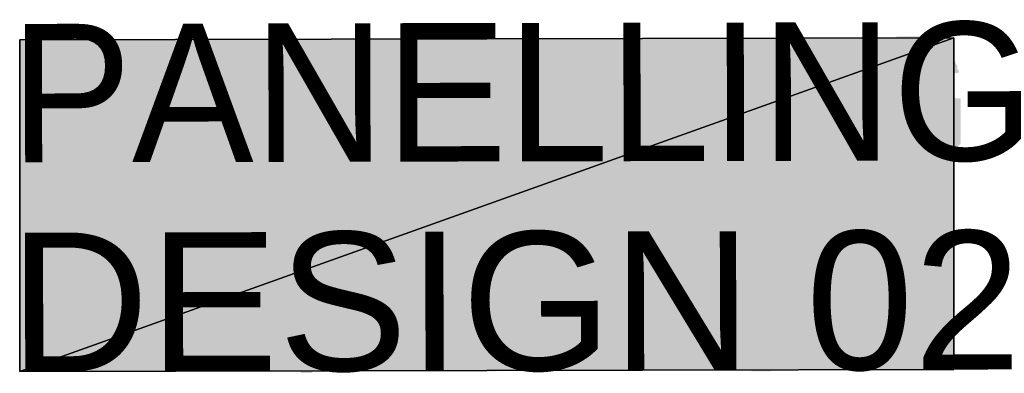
# Model space of a CAD drawing. Header units: millimetres. Extents: x 13115352 to 26511604, y 2875787 to 5794155.
# Tile 4 of 115: x 13120104 to 13120923, y 2881042 to 2881336. Entities that reach past the tile are written whole.
import ezdxf

# ---------------------------------------------------------------- set-up
doc = ezdxf.new("R2010")
doc.units = ezdxf.units.MM
doc.layers.get('0').update_dxf_attribs({"lineweight": 0})
doc.styles.add('Arial$001H0', font='arial.ttf')

msp = doc.modelspace()

# ---------------------------------------------------------------- hatches: boundary and pattern name
at = {"true_color": 0x545454}
h = msp.add_hatch(color=251, dxfattribs=at)
h.paths.add_polyline_path([(13120104.32, 2881319.53), (13120880.71, 2881320.97), (13120104.32, 2881043.99)])
h.paths.add_polyline_path([(13120880.71, 2881320.97), (13120104.32, 2881043.99), (13120880.71, 2881045.43)])
h = msp.add_hatch(color=251, dxfattribs=at)
h.paths.add_polyline_path([(13120105.75, 2881217.64), (13120105.75, 2881319.53), (13120144.5, 2881319.53), (13120145.94, 2881319.53), (13120147.37, 2881319.53), (13120150.24, 2881319.53), (13120151.68, 2881319.53), (13120153.11, 2881319.53), (13120154.55, 2881319.53), (13120155.98, 2881319.53), (13120157.42, 2881319.53), (13120158.85, 2881319.53), (13120160.29, 2881319.53), (13120161.72, 2881318.1), (13120163.16, 2881318.1), (13120164.59, 2881318.1), (13120166.03, 2881318.1), (13120167.46, 2881316.66), (13120168.9, 2881316.66), (13120170.33, 2881315.23), (13120171.77, 2881315.23), (13120173.2, 2881313.79), (13120174.64, 2881312.36), (13120176.07, 2881310.92), (13120177.51, 2881309.49), (13120178.94, 2881308.05), (13120178.94, 2881306.62), (13120180.38, 2881306.62), (13120180.38, 2881305.18), (13120180.38, 2881303.75), (13120181.81, 2881303.75), (13120181.81, 2881302.31), (13120181.81, 2881300.87), (13120183.25, 2881299.44), (13120183.25, 2881298), (13120183.25, 2881296.57), (13120183.25, 2881295.13), (13120183.25, 2881293.7), (13120183.25, 2881292.26), (13120183.25, 2881290.83), (13120183.25, 2881289.39), (13120183.25, 2881287.96), (13120183.25, 2881286.52), (13120183.25, 2881285.09), (13120183.25, 2881283.65), (13120183.25, 2881282.22), (13120183.25, 2881280.78), (13120181.81, 2881279.35), (13120181.81, 2881277.91), (13120181.81, 2881276.48), (13120180.38, 2881275.04), (13120180.38, 2881273.61), (13120178.94, 2881273.61), (13120178.94, 2881272.17), (13120177.51, 2881270.74), (13120177.51, 2881269.3), (13120176.07, 2881269.3), (13120176.07, 2881267.87), (13120174.64, 2881267.87), (13120174.64, 2881266.43), (13120173.2, 2881266.43), (13120171.77, 2881265), (13120170.33, 2881263.56), (13120168.9, 2881263.56), (13120167.46, 2881262.13), (13120166.03, 2881262.13), (13120164.59, 2881262.13), (13120163.16, 2881260.69), (13120161.72, 2881260.69), (13120160.29, 2881260.69), (13120158.85, 2881260.69), (13120157.42, 2881260.69), (13120155.98, 2881259.26), (13120154.55, 2881259.26), (13120153.11, 2881259.26), (13120151.68, 2881259.26), (13120150.24, 2881259.26), (13120147.37, 2881259.26), (13120145.94, 2881259.26), (13120120.1, 2881259.26), (13120120.1, 2881217.64)])
h.paths.add_polyline_path([(13120120.1, 2881270.74), (13120145.94, 2881270.74), (13120147.37, 2881270.74), (13120148.81, 2881270.74), (13120151.68, 2881272.17), (13120153.11, 2881272.17), (13120154.55, 2881272.17), (13120155.98, 2881272.17), (13120157.42, 2881272.17), (13120158.85, 2881272.17), (13120158.85, 2881273.61), (13120160.29, 2881273.61), (13120161.72, 2881273.61), (13120163.16, 2881275.04), (13120164.59, 2881276.48), (13120166.03, 2881276.48), (13120166.03, 2881277.91), (13120167.46, 2881279.35), (13120167.46, 2881280.78), (13120168.9, 2881280.78), (13120168.9, 2881282.22), (13120168.9, 2881283.65), (13120168.9, 2881285.09), (13120170.33, 2881286.52), (13120170.33, 2881287.96), (13120170.33, 2881289.39), (13120170.33, 2881290.83), (13120170.33, 2881292.26), (13120168.9, 2881293.7), (13120168.9, 2881295.13), (13120168.9, 2881296.57), (13120168.9, 2881298), (13120167.46, 2881299.44), (13120167.46, 2881300.87), (13120166.03, 2881302.31), (13120164.59, 2881303.75), (13120163.16, 2881305.18), (13120161.72, 2881305.18), (13120160.29, 2881306.62), (13120158.85, 2881306.62), (13120157.42, 2881306.62), (13120155.98, 2881306.62), (13120155.98, 2881308.05), (13120154.55, 2881308.05), (13120153.11, 2881308.05), (13120151.68, 2881308.05), (13120148.81, 2881308.05), (13120147.37, 2881308.05), (13120145.94, 2881308.05), (13120120.1, 2881308.05)])
h = msp.add_hatch(color=251, dxfattribs=at)
h.paths.add_polyline_path([(13120190.42, 2881217.64), (13120229.17, 2881319.53), (13120243.52, 2881319.53), (13120285.14, 2881217.64), (13120269.35, 2881217.64), (13120257.87, 2881249.21), (13120214.82, 2881249.21), (13120204.77, 2881217.64)])
h.paths.add_polyline_path([(13120219.13, 2881259.26), (13120253.57, 2881259.26), (13120243.52, 2881287.96), (13120242.09, 2881289.39), (13120242.09, 2881290.83), (13120242.09, 2881292.26), (13120240.65, 2881293.7), (13120240.65, 2881295.13), (13120240.65, 2881296.57), (13120239.22, 2881298), (13120239.22, 2881299.44), (13120239.22, 2881300.87), (13120237.78, 2881302.31), (13120237.78, 2881303.75), (13120237.78, 2881305.18), (13120236.35, 2881306.62), (13120236.35, 2881308.05), (13120236.35, 2881309.49), (13120236.35, 2881308.05), (13120234.91, 2881306.62), (13120234.91, 2881305.18), (13120234.91, 2881303.75), (13120234.91, 2881302.31), (13120233.48, 2881300.87), (13120233.48, 2881299.44), (13120233.48, 2881298), (13120233.48, 2881296.57), (13120232.04, 2881295.13), (13120232.04, 2881293.7), (13120232.04, 2881292.26), (13120230.61, 2881290.83), (13120230.61, 2881289.39)])
for points in [[(13120296.62, 2881217.64), (13120296.62, 2881319.53), (13120309.54, 2881319.53), (13120364.07, 2881239.17), (13120364.07, 2881319.53), (13120376.99, 2881319.53), (13120376.99, 2881217.64), (13120362.64, 2881217.64), (13120309.54, 2881298), (13120309.54, 2881217.64)], [(13120399.95, 2881217.64), (13120399.95, 2881319.53), (13120473.14, 2881320.97), (13120473.14, 2881308.05), (13120412.86, 2881308.05), (13120412.86, 2881276.48), (13120468.83, 2881276.48), (13120468.83, 2881265), (13120412.86, 2881265), (13120412.86, 2881230.55), (13120476.01, 2881230.55), (13120476.01, 2881217.64)], [(13120493.23, 2881217.64), (13120493.23, 2881320.97), (13120507.58, 2881320.97), (13120507.58, 2881230.55), (13120557.81, 2881230.55), (13120557.81, 2881217.64)], [(13120573.6, 2881217.64), (13120573.6, 2881320.97), (13120586.51, 2881320.97), (13120586.51, 2881230.55), (13120636.74, 2881230.55), (13120636.74, 2881217.64)], [(13120655.4, 2881217.64), (13120655.4, 2881320.97), (13120668.31, 2881320.97), (13120668.31, 2881217.64)], [(13120692.71, 2881217.64), (13120692.71, 2881320.97), (13120705.62, 2881320.97), (13120760.16, 2881240.6), (13120760.16, 2881320.97), (13120773.07, 2881320.97), (13120773.07, 2881219.07), (13120758.72, 2881217.64), (13120705.62, 2881298), (13120705.62, 2881217.64)], [(13120843.39, 2881259.26), (13120843.39, 2881270.74), (13120886.45, 2881270.74), (13120886.45, 2881233.43), (13120885.01, 2881231.99), (13120883.58, 2881230.55), (13120882.14, 2881230.55), (13120882.14, 2881229.12), (13120880.71, 2881227.68), (13120879.27, 2881227.68), (13120877.84, 2881226.25), (13120876.4, 2881226.25), (13120874.97, 2881224.81), (13120873.53, 2881223.38), (13120872.1, 2881223.38), (13120870.66, 2881223.38), (13120869.23, 2881221.94), (13120867.79, 2881221.94), (13120866.36, 2881220.51), (13120864.92, 2881220.51), (13120863.49, 2881220.51), (13120862.05, 2881219.07), (13120860.62, 2881219.07), (13120859.18, 2881219.07), (13120857.75, 2881217.64), (13120856.31, 2881217.64), (13120854.87, 2881217.64), (13120853.44, 2881217.64), (13120852, 2881217.64), (13120850.57, 2881217.64), (13120849.13, 2881217.64), (13120847.7, 2881216.2), (13120846.26, 2881216.2), (13120844.83, 2881216.2), (13120841.96, 2881216.2), (13120840.52, 2881216.2), (13120839.09, 2881216.2), (13120837.65, 2881217.64), (13120836.22, 2881217.64), (13120834.78, 2881217.64), (13120833.35, 2881217.64), (13120831.91, 2881217.64), (13120830.48, 2881217.64), (13120829.04, 2881219.07), (13120827.61, 2881219.07), (13120826.17, 2881219.07), (13120824.74, 2881220.51), (13120823.3, 2881220.51), (13120821.87, 2881220.51), (13120820.43, 2881221.94), (13120819, 2881221.94), (13120817.56, 2881221.94), (13120817.56, 2881223.38), (13120816.13, 2881223.38), (13120814.69, 2881224.81), (13120813.26, 2881224.81), (13120811.82, 2881226.25), (13120810.39, 2881226.25), (13120810.39, 2881227.68), (13120808.95, 2881229.12), (13120807.52, 2881229.12), (13120806.08, 2881230.55), (13120806.08, 2881231.99), (13120804.65, 2881231.99), (13120803.21, 2881233.43), (13120803.21, 2881234.86), (13120801.78, 2881236.3), (13120800.34, 2881237.73), (13120800.34, 2881239.17), (13120798.91, 2881240.6), (13120798.91, 2881242.04), (13120797.47, 2881243.47), (13120797.47, 2881244.91), (13120796.04, 2881244.91), (13120796.04, 2881246.34), (13120796.04, 2881247.78), (13120794.6, 2881249.21), (13120794.6, 2881250.65), (13120794.6, 2881252.08), (13120794.6, 2881253.52), (13120793.17, 2881254.95), (13120793.17, 2881256.39), (13120793.17, 2881257.82), (13120793.17, 2881259.26), (13120793.17, 2881260.69), (13120791.73, 2881262.13), (13120791.73, 2881263.56), (13120791.73, 2881265), (13120791.73, 2881266.43), (13120791.73, 2881267.87), (13120791.73, 2881269.3), (13120791.73, 2881270.74), (13120791.73, 2881272.17), (13120791.73, 2881273.61), (13120791.73, 2881275.04), (13120791.73, 2881276.48), (13120793.17, 2881277.91), (13120793.17, 2881279.35), (13120793.17, 2881280.78), (13120793.17, 2881282.22), (13120793.17, 2881283.65), (13120793.17, 2881285.09), (13120794.6, 2881286.52), (13120794.6, 2881287.96), (13120796.04, 2881289.39), (13120796.04, 2881290.83), (13120796.04, 2881292.26), (13120797.47, 2881293.7), (13120797.47, 2881295.13), (13120797.47, 2881296.57), (13120798.91, 2881296.57), (13120798.91, 2881298), (13120800.34, 2881299.44), (13120800.34, 2881300.87), (13120801.78, 2881302.31), (13120801.78, 2881303.75), (13120803.21, 2881303.75), (13120803.21, 2881305.18), (13120804.65, 2881306.62), (13120804.65, 2881308.05), (13120806.08, 2881308.05), (13120807.52, 2881309.49), (13120808.95, 2881310.92), (13120810.39, 2881312.36), (13120811.82, 2881313.79), (13120813.26, 2881313.79), (13120813.26, 2881315.23), (13120814.69, 2881315.23), (13120816.13, 2881316.66), (13120817.56, 2881316.66), (13120819, 2881318.1), (13120820.43, 2881318.1), (13120821.87, 2881319.53), (13120823.3, 2881319.53), (13120824.74, 2881319.53), (13120826.17, 2881319.53), (13120827.61, 2881320.97), (13120829.04, 2881320.97), (13120830.48, 2881320.97), (13120831.91, 2881320.97), (13120833.35, 2881322.4), (13120834.78, 2881322.4), (13120836.22, 2881322.4), (13120837.65, 2881322.4), (13120839.09, 2881322.4), (13120840.52, 2881322.4), (13120841.96, 2881322.4), (13120843.39, 2881322.4), (13120844.83, 2881322.4), (13120846.26, 2881322.4), (13120847.7, 2881322.4), (13120849.13, 2881322.4), (13120850.57, 2881322.4), (13120852, 2881322.4), (13120853.44, 2881320.97), (13120854.87, 2881320.97), (13120856.31, 2881320.97), (13120857.75, 2881320.97), (13120859.18, 2881320.97), (13120860.62, 2881319.53), (13120862.05, 2881319.53), (13120863.49, 2881319.53), (13120864.92, 2881318.1), (13120866.36, 2881318.1), (13120867.79, 2881316.66), (13120869.23, 2881316.66), (13120869.23, 2881315.23), (13120870.66, 2881315.23), (13120872.1, 2881313.79), (13120873.53, 2881313.79), (13120873.53, 2881312.36), (13120874.97, 2881310.92), (13120876.4, 2881310.92), (13120876.4, 2881309.49), (13120877.84, 2881309.49), (13120877.84, 2881308.05), (13120879.27, 2881306.62), (13120879.27, 2881305.18), (13120880.71, 2881305.18), (13120880.71, 2881303.75), (13120880.71, 2881302.31), (13120882.14, 2881300.87), (13120882.14, 2881299.44), (13120883.58, 2881298), (13120883.58, 2881296.57), (13120883.58, 2881295.13), (13120885.01, 2881293.7), (13120885.01, 2881292.26), (13120872.1, 2881289.39), (13120872.1, 2881290.83), (13120872.1, 2881292.26), (13120870.66, 2881293.7), (13120870.66, 2881295.13), (13120870.66, 2881296.57), (13120869.23, 2881296.57), (13120869.23, 2881298), (13120867.79, 2881299.44), (13120867.79, 2881300.87), (13120866.36, 2881300.87), (13120866.36, 2881302.31), (13120864.92, 2881303.75), (13120863.49, 2881305.18), (13120862.05, 2881305.18), (13120860.62, 2881306.62), (13120859.18, 2881306.62), (13120857.75, 2881308.05), (13120856.31, 2881309.49), (13120854.87, 2881309.49), (13120853.44, 2881309.49), (13120852, 2881309.49), (13120850.57, 2881310.92), (13120849.13, 2881310.92), (13120847.7, 2881310.92), (13120846.26, 2881310.92), (13120844.83, 2881310.92), (13120843.39, 2881310.92), (13120841.96, 2881310.92), (13120840.52, 2881310.92), (13120839.09, 2881310.92), (13120837.65, 2881310.92), (13120836.22, 2881310.92), (13120834.78, 2881309.49), (13120833.35, 2881309.49), (13120831.91, 2881309.49), (13120830.48, 2881309.49), (13120829.04, 2881309.49), (13120827.61, 2881308.05), (13120826.17, 2881308.05), (13120824.74, 2881306.62), (13120823.3, 2881306.62), (13120821.87, 2881305.18), (13120820.43, 2881305.18), (13120819, 2881303.75), (13120819, 2881302.31), (13120817.56, 2881302.31), (13120816.13, 2881300.87), (13120814.69, 2881299.44), (13120814.69, 2881298), (13120813.26, 2881296.57), (13120811.82, 2881295.13), (13120811.82, 2881293.7), (13120810.39, 2881292.26), (13120810.39, 2881290.83), (13120808.95, 2881289.39), (13120808.95, 2881287.96), (13120808.95, 2881286.52), (13120807.52, 2881285.09), (13120807.52, 2881283.65), (13120807.52, 2881282.22), (13120807.52, 2881280.78), (13120806.08, 2881279.35), (13120806.08, 2881277.91), (13120806.08, 2881276.48), (13120806.08, 2881275.04), (13120806.08, 2881273.61), (13120806.08, 2881272.17), (13120806.08, 2881270.74), (13120806.08, 2881269.3), (13120806.08, 2881267.87), (13120806.08, 2881266.43), (13120806.08, 2881265), (13120806.08, 2881263.56), (13120806.08, 2881262.13), (13120806.08, 2881260.69), (13120806.08, 2881259.26), (13120807.52, 2881257.82), (13120807.52, 2881256.39), (13120807.52, 2881254.95), (13120807.52, 2881253.52), (13120808.95, 2881252.08), (13120808.95, 2881250.65), (13120810.39, 2881249.21), (13120810.39, 2881247.78), (13120810.39, 2881246.34), (13120811.82, 2881246.34), (13120811.82, 2881244.91), (13120813.26, 2881243.47), (13120813.26, 2881242.04), (13120814.69, 2881240.6), (13120816.13, 2881240.6), (13120816.13, 2881239.17), (13120817.56, 2881237.73), (13120819, 2881237.73), (13120819, 2881236.3), (13120820.43, 2881234.86), (13120821.87, 2881234.86), (13120823.3, 2881233.43), (13120824.74, 2881233.43), (13120826.17, 2881233.43), (13120827.61, 2881231.99), (13120829.04, 2881230.55), (13120830.48, 2881230.55), (13120831.91, 2881230.55), (13120833.35, 2881230.55), (13120834.78, 2881229.12), (13120836.22, 2881229.12), (13120837.65, 2881229.12), (13120839.09, 2881229.12), (13120840.52, 2881229.12), (13120841.96, 2881229.12), (13120843.39, 2881229.12), (13120844.83, 2881229.12), (13120846.26, 2881229.12), (13120847.7, 2881229.12), (13120849.13, 2881229.12), (13120850.57, 2881229.12), (13120852, 2881229.12), (13120853.44, 2881230.55), (13120854.87, 2881230.55), (13120856.31, 2881230.55), (13120857.75, 2881230.55), (13120859.18, 2881231.99), (13120860.62, 2881231.99), (13120862.05, 2881233.43), (13120863.49, 2881233.43), (13120864.92, 2881234.86), (13120866.36, 2881234.86), (13120867.79, 2881236.3), (13120869.23, 2881236.3), (13120870.66, 2881237.73), (13120872.1, 2881239.17), (13120873.53, 2881239.17), (13120873.53, 2881259.26)], [(13120209.08, 2881043.99), (13120209.08, 2881147.32), (13120283.71, 2881147.32), (13120283.71, 2881135.84), (13120223.43, 2881134.4), (13120223.43, 2881104.27), (13120279.4, 2881104.27), (13120279.4, 2881091.35), (13120223.43, 2881091.35), (13120223.43, 2881056.91), (13120285.14, 2881056.91), (13120285.14, 2881045.43)], [(13120299.49, 2881078.43), (13120312.41, 2881078.43), (13120312.41, 2881077), (13120312.41, 2881075.56), (13120313.84, 2881074.13), (13120313.84, 2881072.69), (13120313.84, 2881071.26), (13120315.28, 2881069.82), (13120315.28, 2881068.39), (13120316.71, 2881066.95), (13120318.15, 2881065.52), (13120318.15, 2881064.08), (13120319.58, 2881062.65), (13120321.02, 2881061.21), (13120322.45, 2881061.21), (13120323.89, 2881059.78), (13120325.32, 2881059.78), (13120326.76, 2881058.34), (13120328.19, 2881058.34), (13120329.63, 2881056.91), (13120331.06, 2881056.91), (13120332.5, 2881056.91), (13120333.93, 2881056.91), (13120335.37, 2881055.47), (13120336.8, 2881055.47), (13120338.24, 2881055.47), (13120339.67, 2881055.47), (13120341.11, 2881055.47), (13120342.54, 2881055.47), (13120343.98, 2881055.47), (13120345.41, 2881055.47), (13120346.85, 2881055.47), (13120348.28, 2881055.47), (13120349.72, 2881055.47), (13120351.15, 2881055.47), (13120352.59, 2881056.91), (13120354.03, 2881056.91), (13120355.46, 2881056.91), (13120356.9, 2881056.91), (13120358.33, 2881058.34), (13120359.77, 2881058.34), (13120359.77, 2881059.78), (13120361.2, 2881059.78), (13120362.64, 2881061.21), (13120364.07, 2881062.65), (13120365.51, 2881064.08), (13120365.51, 2881065.52), (13120366.94, 2881066.95), (13120366.94, 2881068.39), (13120368.38, 2881069.82), (13120368.38, 2881071.26), (13120368.38, 2881072.69), (13120368.38, 2881074.13), (13120368.38, 2881075.56), (13120366.94, 2881077), (13120366.94, 2881078.43), (13120366.94, 2881079.87), (13120365.51, 2881081.3), (13120364.07, 2881082.74), (13120362.64, 2881084.17), (13120361.2, 2881084.17), (13120359.77, 2881085.61), (13120358.33, 2881085.61), (13120356.9, 2881087.04), (13120355.46, 2881087.04), (13120354.03, 2881087.04), (13120354.03, 2881088.48), (13120352.59, 2881088.48), (13120351.15, 2881088.48), (13120349.72, 2881088.48), (13120348.28, 2881089.92), (13120346.85, 2881089.92), (13120345.41, 2881089.92), (13120343.98, 2881089.92), (13120342.54, 2881091.35), (13120341.11, 2881091.35), (13120338.24, 2881091.35), (13120338.24, 2881092.79), (13120335.37, 2881092.79), (13120333.93, 2881092.79), (13120332.5, 2881094.22), (13120331.06, 2881094.22), (13120329.63, 2881094.22), (13120328.19, 2881094.22), (13120326.76, 2881095.66), (13120325.32, 2881095.66), (13120323.89, 2881095.66), (13120322.45, 2881097.09), (13120321.02, 2881097.09), (13120319.58, 2881098.53), (13120318.15, 2881098.53), (13120316.71, 2881099.96), (13120315.28, 2881099.96), (13120313.84, 2881101.4), (13120312.41, 2881101.4), (13120312.41, 2881102.83), (13120310.97, 2881104.27), (13120309.54, 2881104.27), (13120309.54, 2881105.7), (13120308.1, 2881107.14), (13120306.67, 2881108.57), (13120305.23, 2881110.01), (13120305.23, 2881111.44), (13120305.23, 2881112.88), (13120303.8, 2881114.31), (13120303.8, 2881115.75), (13120303.8, 2881117.18), (13120303.8, 2881118.62), (13120303.8, 2881120.05), (13120303.8, 2881121.49), (13120303.8, 2881122.92), (13120303.8, 2881124.36), (13120303.8, 2881125.79), (13120305.23, 2881127.23), (13120305.23, 2881128.66), (13120305.23, 2881130.1), (13120306.67, 2881131.53), (13120306.67, 2881132.97), (13120306.67, 2881134.4), (13120308.1, 2881135.84), (13120309.54, 2881137.27), (13120310.97, 2881138.71), (13120310.97, 2881140.14), (13120312.41, 2881140.14), (13120313.84, 2881141.58), (13120315.28, 2881141.58), (13120315.28, 2881143.01), (13120316.71, 2881143.01), (13120318.15, 2881144.45), (13120319.58, 2881144.45), (13120321.02, 2881145.88), (13120322.45, 2881145.88), (13120323.89, 2881145.88), (13120325.32, 2881147.32), (13120326.76, 2881147.32), (13120328.19, 2881147.32), (13120329.63, 2881148.75), (13120331.06, 2881148.75), (13120332.5, 2881148.75), (13120333.93, 2881148.75), (13120335.37, 2881148.75), (13120336.8, 2881148.75), (13120338.24, 2881148.75), (13120339.67, 2881148.75), (13120341.11, 2881148.75), (13120342.54, 2881148.75), (13120343.98, 2881148.75), (13120345.41, 2881148.75), (13120346.85, 2881148.75), (13120348.28, 2881148.75), (13120349.72, 2881148.75), (13120351.15, 2881147.32), (13120352.59, 2881147.32), (13120354.03, 2881147.32), (13120355.46, 2881147.32), (13120356.9, 2881145.88), (13120358.33, 2881145.88), (13120359.77, 2881145.88), (13120361.2, 2881144.45), (13120362.64, 2881144.45), (13120364.07, 2881143.01), (13120365.51, 2881143.01), (13120365.51, 2881141.58), (13120366.94, 2881141.58), (13120368.38, 2881140.14), (13120369.81, 2881138.71), (13120371.25, 2881137.27), (13120371.25, 2881135.84), (13120372.68, 2881134.4), (13120374.12, 2881132.97), (13120374.12, 2881131.53), (13120375.55, 2881131.53), (13120375.55, 2881130.1), (13120375.55, 2881128.66), (13120376.99, 2881127.23), (13120376.99, 2881125.79), (13120376.99, 2881124.36), (13120376.99, 2881122.92), (13120378.42, 2881121.49), (13120378.42, 2881120.05), (13120378.42, 2881118.62), (13120365.51, 2881117.18), (13120365.51, 2881118.62), (13120364.07, 2881120.05), (13120364.07, 2881121.49), (13120364.07, 2881122.92), (13120362.64, 2881124.36), (13120362.64, 2881125.79), (13120362.64, 2881127.23), (13120361.2, 2881128.66), (13120361.2, 2881130.1), (13120359.77, 2881130.1), (13120358.33, 2881131.53), (13120356.9, 2881132.97), (13120355.46, 2881132.97), (13120355.46, 2881134.4), (13120354.03, 2881134.4), (13120352.59, 2881135.84), (13120351.15, 2881135.84), (13120349.72, 2881135.84), (13120348.28, 2881135.84), (13120346.85, 2881135.84), (13120345.41, 2881137.27), (13120343.98, 2881137.27), (13120342.54, 2881137.27), (13120341.11, 2881137.27), (13120339.67, 2881137.27), (13120338.24, 2881137.27), (13120336.8, 2881137.27), (13120335.37, 2881137.27), (13120333.93, 2881137.27), (13120332.5, 2881135.84), (13120331.06, 2881135.84), (13120329.63, 2881135.84), (13120328.19, 2881135.84), (13120326.76, 2881134.4), (13120325.32, 2881134.4), (13120323.89, 2881134.4), (13120323.89, 2881132.97), (13120322.45, 2881132.97), (13120321.02, 2881131.53), (13120319.58, 2881130.1), (13120318.15, 2881128.66), (13120318.15, 2881127.23), (13120316.71, 2881125.79), (13120316.71, 2881124.36), (13120316.71, 2881122.92), (13120316.71, 2881121.49), (13120316.71, 2881120.05), (13120316.71, 2881118.62), (13120316.71, 2881117.18), (13120318.15, 2881115.75), (13120319.58, 2881114.31), (13120319.58, 2881112.88), (13120321.02, 2881112.88), (13120321.02, 2881111.44), (13120322.45, 2881111.44), (13120323.89, 2881111.44), (13120323.89, 2881110.01), (13120325.32, 2881110.01), (13120326.76, 2881110.01), (13120328.19, 2881108.57), (13120329.63, 2881108.57), (13120331.06, 2881108.57), (13120332.5, 2881107.14), (13120333.93, 2881107.14), (13120336.8, 2881107.14), (13120338.24, 2881105.7), (13120339.67, 2881105.7), (13120341.11, 2881105.7), (13120342.54, 2881104.27), (13120345.41, 2881104.27), (13120346.85, 2881104.27), (13120348.28, 2881104.27), (13120349.72, 2881102.83), (13120351.15, 2881102.83), (13120352.59, 2881102.83), (13120354.03, 2881101.4), (13120355.46, 2881101.4), (13120356.9, 2881101.4), (13120358.33, 2881101.4), (13120359.77, 2881099.96), (13120361.2, 2881099.96), (13120362.64, 2881099.96), (13120362.64, 2881098.53), (13120364.07, 2881098.53), (13120365.51, 2881098.53), (13120366.94, 2881097.09), (13120368.38, 2881097.09), (13120368.38, 2881095.66), (13120369.81, 2881095.66), (13120371.25, 2881094.22), (13120372.68, 2881092.79), (13120374.12, 2881091.35), (13120375.55, 2881089.92), (13120376.99, 2881088.48), (13120376.99, 2881087.04), (13120378.42, 2881085.61), (13120378.42, 2881084.17), (13120379.86, 2881084.17), (13120379.86, 2881082.74), (13120379.86, 2881081.3), (13120379.86, 2881079.87), (13120381.29, 2881078.43), (13120381.29, 2881077), (13120381.29, 2881075.56), (13120381.29, 2881074.13), (13120381.29, 2881072.69), (13120381.29, 2881071.26), (13120381.29, 2881069.82), (13120379.86, 2881068.39), (13120379.86, 2881066.95), (13120379.86, 2881065.52), (13120379.86, 2881064.08), (13120378.42, 2881062.65), (13120378.42, 2881061.21), (13120376.99, 2881059.78), (13120376.99, 2881058.34), (13120375.55, 2881056.91), (13120374.12, 2881056.91), (13120374.12, 2881055.47), (13120372.68, 2881054.04), (13120372.68, 2881052.6), (13120371.25, 2881052.6), (13120369.81, 2881051.17), (13120368.38, 2881051.17), (13120366.94, 2881049.73), (13120366.94, 2881048.3), (13120365.51, 2881048.3), (13120364.07, 2881048.3), (13120362.64, 2881046.86), (13120361.2, 2881046.86), (13120359.77, 2881045.43), (13120358.33, 2881045.43), (13120356.9, 2881045.43), (13120355.46, 2881043.99), (13120354.03, 2881043.99), (13120352.59, 2881043.99), (13120351.15, 2881043.99), (13120349.72, 2881043.99), (13120348.28, 2881043.99), (13120346.85, 2881042.56), (13120345.41, 2881042.56), (13120343.98, 2881042.56), (13120341.11, 2881042.56), (13120339.67, 2881042.56), (13120338.24, 2881042.56), (13120336.8, 2881043.99), (13120335.37, 2881043.99), (13120333.93, 2881043.99), (13120332.5, 2881043.99), (13120331.06, 2881043.99), (13120329.63, 2881043.99), (13120328.19, 2881043.99), (13120326.76, 2881045.43), (13120325.32, 2881045.43), (13120323.89, 2881045.43), (13120322.45, 2881046.86), (13120321.02, 2881046.86), (13120319.58, 2881046.86), (13120318.15, 2881048.3), (13120316.71, 2881048.3), (13120316.71, 2881049.73), (13120315.28, 2881049.73), (13120313.84, 2881051.17), (13120312.41, 2881051.17), (13120310.97, 2881052.6), (13120309.54, 2881054.04), (13120308.1, 2881055.47), (13120308.1, 2881056.91), (13120306.67, 2881056.91), (13120306.67, 2881058.34), (13120305.23, 2881059.78), (13120305.23, 2881061.21), (13120303.8, 2881061.21), (13120303.8, 2881062.65), (13120302.36, 2881064.08), (13120302.36, 2881065.52), (13120302.36, 2881066.95), (13120300.93, 2881068.39), (13120300.93, 2881069.82), (13120300.93, 2881071.26), (13120300.93, 2881072.69), (13120299.49, 2881074.13), (13120299.49, 2881075.56), (13120299.49, 2881077)], [(13120401.38, 2881045.43), (13120401.38, 2881147.32), (13120415.73, 2881147.32), (13120415.73, 2881045.43)], [(13120487.49, 2881085.61), (13120487.49, 2881097.09), (13120530.54, 2881097.09), (13120530.54, 2881059.78), (13120529.11, 2881058.34), (13120527.67, 2881056.91), (13120526.24, 2881056.91), (13120524.8, 2881055.47), (13120523.37, 2881054.04), (13120521.93, 2881054.04), (13120520.5, 2881052.6), (13120519.06, 2881052.6), (13120517.63, 2881051.17), (13120516.19, 2881049.73), (13120514.76, 2881049.73), (13120513.32, 2881048.3), (13120511.89, 2881048.3), (13120510.45, 2881048.3), (13120509.02, 2881046.86), (13120507.58, 2881046.86), (13120506.15, 2881045.43), (13120504.71, 2881045.43), (13120503.28, 2881045.43), (13120501.84, 2881045.43), (13120500.41, 2881043.99), (13120498.97, 2881043.99), (13120497.54, 2881043.99), (13120496.1, 2881043.99), (13120494.66, 2881043.99), (13120493.23, 2881043.99), (13120491.79, 2881043.99), (13120490.36, 2881043.99), (13120488.92, 2881043.99), (13120487.49, 2881043.99), (13120486.05, 2881043.99), (13120484.62, 2881043.99), (13120483.18, 2881043.99), (13120481.75, 2881043.99), (13120480.31, 2881043.99), (13120478.88, 2881043.99), (13120477.44, 2881043.99), (13120476.01, 2881043.99), (13120474.57, 2881043.99), (13120473.14, 2881045.43), (13120471.7, 2881045.43), (13120470.27, 2881045.43), (13120468.83, 2881046.86), (13120467.4, 2881046.86), (13120465.96, 2881046.86), (13120464.53, 2881048.3), (13120463.09, 2881048.3), (13120461.66, 2881049.73), (13120460.22, 2881049.73), (13120458.79, 2881051.17), (13120457.35, 2881052.6), (13120455.92, 2881052.6), (13120454.48, 2881054.04), (13120453.05, 2881054.04), (13120453.05, 2881055.47), (13120451.61, 2881055.47), (13120450.18, 2881056.91), (13120448.74, 2881058.34), (13120448.74, 2881059.78), (13120447.31, 2881059.78), (13120447.31, 2881061.21), (13120445.87, 2881062.65), (13120444.44, 2881064.08), (13120443, 2881065.52), (13120443, 2881066.95), (13120441.57, 2881068.39), (13120441.57, 2881069.82), (13120440.13, 2881071.26), (13120440.13, 2881072.69), (13120438.7, 2881074.13), (13120438.7, 2881075.56), (13120438.7, 2881077), (13120438.7, 2881078.43), (13120437.26, 2881079.87), (13120437.26, 2881081.3), (13120437.26, 2881082.74), (13120437.26, 2881084.17), (13120435.83, 2881085.61), (13120435.83, 2881087.04), (13120435.83, 2881088.48), (13120435.83, 2881089.92), (13120435.83, 2881091.35), (13120435.83, 2881092.79), (13120435.83, 2881094.22), (13120435.83, 2881095.66), (13120435.83, 2881097.09), (13120435.83, 2881098.53), (13120435.83, 2881099.96), (13120435.83, 2881101.4), (13120435.83, 2881102.83), (13120435.83, 2881104.27), (13120435.83, 2881105.7), (13120437.26, 2881107.14), (13120437.26, 2881108.57), (13120437.26, 2881110.01), (13120437.26, 2881111.44), (13120437.26, 2881112.88), (13120438.7, 2881114.31), (13120438.7, 2881115.75), (13120438.7, 2881117.18), (13120440.13, 2881118.62), (13120440.13, 2881120.05), (13120441.57, 2881121.49), (13120441.57, 2881122.92), (13120441.57, 2881124.36), (13120443, 2881124.36), (13120443, 2881125.79), (13120444.44, 2881127.23), (13120444.44, 2881128.66), (13120445.87, 2881130.1), (13120445.87, 2881131.53), (13120447.31, 2881132.97), (13120448.74, 2881132.97), (13120448.74, 2881134.4), (13120450.18, 2881135.84), (13120451.61, 2881135.84), (13120451.61, 2881137.27), (13120453.05, 2881138.71), (13120454.48, 2881138.71), (13120455.92, 2881140.14), (13120457.35, 2881141.58), (13120458.79, 2881141.58), (13120460.22, 2881143.01), (13120461.66, 2881143.01), (13120461.66, 2881144.45), (13120463.09, 2881144.45), (13120464.53, 2881145.88), (13120465.96, 2881145.88), (13120467.4, 2881145.88), (13120468.83, 2881145.88), (13120470.27, 2881147.32), (13120471.7, 2881147.32), (13120473.14, 2881147.32), (13120474.57, 2881147.32), (13120476.01, 2881148.75), (13120477.44, 2881148.75), (13120478.88, 2881148.75), (13120480.31, 2881148.75), (13120481.75, 2881148.75), (13120483.18, 2881148.75), (13120484.62, 2881148.75), (13120486.05, 2881148.75), (13120487.49, 2881148.75), (13120488.92, 2881148.75), (13120490.36, 2881148.75), (13120491.79, 2881148.75), (13120493.23, 2881148.75), (13120494.66, 2881148.75), (13120496.1, 2881148.75), (13120497.54, 2881148.75), (13120498.97, 2881148.75), (13120500.41, 2881147.32), (13120501.84, 2881147.32), (13120503.28, 2881147.32), (13120504.71, 2881145.88), (13120506.15, 2881145.88), (13120507.58, 2881145.88), (13120509.02, 2881144.45), (13120510.45, 2881144.45), (13120511.89, 2881143.01), (13120513.32, 2881141.58), (13120514.76, 2881141.58), (13120516.19, 2881140.14), (13120517.63, 2881140.14), (13120517.63, 2881138.71), (13120519.06, 2881137.27), (13120520.5, 2881137.27), (13120520.5, 2881135.84), (13120521.93, 2881134.4), (13120521.93, 2881132.97), (13120523.37, 2881132.97), (13120523.37, 2881131.53), (13120524.8, 2881130.1), (13120524.8, 2881128.66), (13120526.24, 2881127.23), (13120526.24, 2881125.79), (13120526.24, 2881124.36), (13120527.67, 2881122.92), (13120527.67, 2881121.49), (13120527.67, 2881120.05), (13120529.11, 2881118.62), (13120516.19, 2881115.75), (13120516.19, 2881117.18), (13120516.19, 2881118.62), (13120514.76, 2881120.05), (13120514.76, 2881121.49), (13120513.32, 2881122.92), (13120513.32, 2881124.36), (13120511.89, 2881125.79), (13120511.89, 2881127.23), (13120510.45, 2881127.23), (13120510.45, 2881128.66), (13120509.02, 2881130.1), (13120507.58, 2881130.1), (13120507.58, 2881131.53), (13120506.15, 2881132.97), (13120504.71, 2881132.97), (13120503.28, 2881134.4), (13120501.84, 2881134.4), (13120500.41, 2881134.4), (13120500.41, 2881135.84), (13120498.97, 2881135.84), (13120497.54, 2881135.84), (13120496.1, 2881137.27), (13120494.66, 2881137.27), (13120493.23, 2881137.27), (13120491.79, 2881137.27), (13120490.36, 2881137.27), (13120488.92, 2881137.27), (13120487.49, 2881137.27), (13120486.05, 2881137.27), (13120483.18, 2881137.27), (13120481.75, 2881137.27), (13120480.31, 2881137.27), (13120478.88, 2881137.27), (13120477.44, 2881137.27), (13120476.01, 2881137.27), (13120476.01, 2881135.84), (13120474.57, 2881135.84), (13120473.14, 2881135.84), (13120471.7, 2881134.4), (13120470.27, 2881134.4), (13120468.83, 2881134.4), (13120468.83, 2881132.97), (13120467.4, 2881132.97), (13120465.96, 2881131.53), (13120464.53, 2881131.53), (13120463.09, 2881130.1), (13120461.66, 2881130.1), (13120461.66, 2881128.66), (13120460.22, 2881127.23), (13120458.79, 2881125.79), (13120457.35, 2881124.36), (13120455.92, 2881122.92), (13120455.92, 2881121.49), (13120454.48, 2881120.05), (13120454.48, 2881118.62), (13120454.48, 2881117.18), (13120453.05, 2881117.18), (13120453.05, 2881115.75), (13120453.05, 2881114.31), (13120451.61, 2881112.88), (13120451.61, 2881111.44), (13120451.61, 2881110.01), (13120451.61, 2881108.57), (13120450.18, 2881108.57), (13120450.18, 2881107.14), (13120450.18, 2881105.7), (13120450.18, 2881104.27), (13120450.18, 2881102.83), (13120450.18, 2881101.4), (13120450.18, 2881099.96), (13120450.18, 2881098.53), (13120450.18, 2881097.09), (13120450.18, 2881094.22), (13120450.18, 2881092.79), (13120450.18, 2881091.35), (13120450.18, 2881089.92), (13120450.18, 2881088.48), (13120450.18, 2881087.04), (13120450.18, 2881085.61), (13120450.18, 2881084.17), (13120451.61, 2881082.74), (13120451.61, 2881081.3), (13120451.61, 2881079.87), (13120453.05, 2881078.43), (13120453.05, 2881077), (13120453.05, 2881075.56), (13120454.48, 2881074.13), (13120454.48, 2881072.69), (13120455.92, 2881071.26), (13120455.92, 2881069.82), (13120457.35, 2881068.39), (13120458.79, 2881068.39), (13120458.79, 2881066.95), (13120460.22, 2881065.52), (13120461.66, 2881064.08), (13120463.09, 2881062.65), (13120464.53, 2881062.65), (13120465.96, 2881061.21), (13120467.4, 2881061.21), (13120467.4, 2881059.78), (13120468.83, 2881059.78), (13120470.27, 2881058.34), (13120471.7, 2881058.34), (13120473.14, 2881058.34), (13120474.57, 2881056.91), (13120476.01, 2881056.91), (13120477.44, 2881056.91), (13120478.88, 2881056.91), (13120480.31, 2881055.47), (13120481.75, 2881055.47), (13120483.18, 2881055.47), (13120484.62, 2881055.47), (13120486.05, 2881055.47), (13120487.49, 2881055.47), (13120488.92, 2881055.47), (13120490.36, 2881055.47), (13120491.79, 2881055.47), (13120493.23, 2881055.47), (13120494.66, 2881055.47), (13120496.1, 2881056.91), (13120497.54, 2881056.91), (13120498.97, 2881056.91), (13120500.41, 2881056.91), (13120500.41, 2881058.34), (13120501.84, 2881058.34), (13120503.28, 2881058.34), (13120504.71, 2881058.34), (13120506.15, 2881059.78), (13120507.58, 2881059.78), (13120509.02, 2881061.21), (13120510.45, 2881061.21), (13120511.89, 2881062.65), (13120513.32, 2881062.65), (13120513.32, 2881064.08), (13120514.76, 2881064.08), (13120516.19, 2881065.52), (13120517.63, 2881065.52), (13120517.63, 2881085.61)], [(13120550.63, 2881045.43), (13120550.63, 2881147.32), (13120563.55, 2881147.32), (13120618.08, 2881066.95), (13120618.08, 2881147.32), (13120631, 2881147.32), (13120631, 2881045.43), (13120616.65, 2881045.43), (13120563.55, 2881125.79), (13120563.55, 2881045.43)], [(13120833.35, 2881056.91), (13120833.35, 2881045.43), (13120765.9, 2881045.43), (13120765.9, 2881046.86), (13120765.9, 2881048.3), (13120765.9, 2881049.73), (13120765.9, 2881051.17), (13120765.9, 2881052.6), (13120767.33, 2881054.04), (13120767.33, 2881055.47), (13120768.77, 2881056.91), (13120768.77, 2881058.34), (13120770.2, 2881059.78), (13120770.2, 2881061.21), (13120771.64, 2881062.65), (13120771.64, 2881064.08), (13120773.07, 2881065.52), (13120774.51, 2881065.52), (13120774.51, 2881066.95), (13120775.94, 2881068.39), (13120777.38, 2881069.82), (13120778.81, 2881071.26), (13120778.81, 2881072.69), (13120780.25, 2881072.69), (13120781.68, 2881074.13), (13120781.68, 2881075.56), (13120783.12, 2881075.56), (13120784.56, 2881077), (13120785.99, 2881078.43), (13120787.43, 2881078.43), (13120787.43, 2881079.87), (13120788.86, 2881081.3), (13120790.3, 2881082.74), (13120791.73, 2881082.74), (13120793.17, 2881084.17), (13120794.6, 2881085.61), (13120796.04, 2881087.04), (13120797.47, 2881088.48), (13120798.91, 2881089.92), (13120800.34, 2881089.92), (13120801.78, 2881091.35), (13120801.78, 2881092.79), (13120803.21, 2881094.22), (13120804.65, 2881094.22), (13120806.08, 2881095.66), (13120806.08, 2881097.09), (13120807.52, 2881097.09), (13120808.95, 2881098.53), (13120808.95, 2881099.96), (13120810.39, 2881099.96), (13120810.39, 2881101.4), (13120811.82, 2881101.4), (13120811.82, 2881102.83), (13120813.26, 2881102.83), (13120813.26, 2881104.27), (13120814.69, 2881105.7), (13120816.13, 2881107.14), (13120817.56, 2881108.57), (13120817.56, 2881110.01), (13120817.56, 2881111.44), (13120819, 2881112.88), (13120819, 2881114.31), (13120819, 2881115.75), (13120820.43, 2881117.18), (13120820.43, 2881118.62), (13120820.43, 2881120.05), (13120820.43, 2881121.49), (13120820.43, 2881122.92), (13120819, 2881124.36), (13120819, 2881125.79), (13120819, 2881127.23), (13120817.56, 2881128.66), (13120816.13, 2881130.1), (13120816.13, 2881131.53), (13120814.69, 2881132.97), (13120813.26, 2881132.97), (13120813.26, 2881134.4), (13120811.82, 2881135.84), (13120810.39, 2881135.84), (13120808.95, 2881135.84), (13120807.52, 2881137.27), (13120806.08, 2881137.27), (13120804.65, 2881137.27), (13120803.21, 2881137.27), (13120801.78, 2881137.27), (13120800.34, 2881137.27), (13120798.91, 2881137.27), (13120797.47, 2881137.27), (13120796.04, 2881137.27), (13120794.6, 2881137.27), (13120793.17, 2881137.27), (13120791.73, 2881135.84), (13120790.3, 2881135.84), (13120788.86, 2881134.4), (13120787.43, 2881134.4), (13120787.43, 2881132.97), (13120785.99, 2881132.97), (13120785.99, 2881131.53), (13120784.56, 2881130.1), (13120784.56, 2881128.66), (13120783.12, 2881128.66), (13120783.12, 2881127.23), (13120781.68, 2881125.79), (13120781.68, 2881124.36), (13120781.68, 2881122.92), (13120781.68, 2881121.49), (13120781.68, 2881120.05), (13120780.25, 2881118.62), (13120780.25, 2881117.18), (13120767.33, 2881118.62), (13120768.77, 2881120.05), (13120768.77, 2881121.49), (13120768.77, 2881122.92), (13120768.77, 2881124.36), (13120768.77, 2881125.79), (13120770.2, 2881127.23), (13120770.2, 2881128.66), (13120770.2, 2881130.1), (13120771.64, 2881131.53), (13120771.64, 2881132.97), (13120773.07, 2881134.4), (13120774.51, 2881135.84), (13120774.51, 2881137.27), (13120775.94, 2881138.71), (13120777.38, 2881140.14), (13120778.81, 2881141.58), (13120780.25, 2881143.01), (13120781.68, 2881143.01), (13120783.12, 2881144.45), (13120784.56, 2881144.45), (13120785.99, 2881145.88), (13120787.43, 2881145.88), (13120788.86, 2881145.88), (13120788.86, 2881147.32), (13120790.3, 2881147.32), (13120791.73, 2881147.32), (13120793.17, 2881147.32), (13120794.6, 2881147.32), (13120796.04, 2881148.75), (13120797.47, 2881148.75), (13120800.34, 2881148.75), (13120801.78, 2881148.75), (13120803.21, 2881148.75), (13120804.65, 2881148.75), (13120806.08, 2881148.75), (13120807.52, 2881147.32), (13120808.95, 2881147.32), (13120810.39, 2881147.32), (13120811.82, 2881147.32), (13120813.26, 2881147.32), (13120814.69, 2881145.88), (13120816.13, 2881145.88), (13120817.56, 2881144.45), (13120819, 2881144.45), (13120820.43, 2881143.01), (13120821.87, 2881143.01), (13120821.87, 2881141.58), (13120823.3, 2881141.58), (13120824.74, 2881140.14), (13120826.17, 2881138.71), (13120827.61, 2881137.27), (13120827.61, 2881135.84), (13120829.04, 2881134.4), (13120829.04, 2881132.97), (13120830.48, 2881132.97), (13120830.48, 2881131.53), (13120831.91, 2881130.1), (13120831.91, 2881128.66), (13120831.91, 2881127.23), (13120831.91, 2881125.79), (13120833.35, 2881124.36), (13120833.35, 2881122.92), (13120833.35, 2881121.49), (13120833.35, 2881120.05), (13120833.35, 2881118.62), (13120833.35, 2881117.18), (13120833.35, 2881115.75), (13120831.91, 2881114.31), (13120831.91, 2881112.88), (13120831.91, 2881111.44), (13120831.91, 2881110.01), (13120830.48, 2881108.57), (13120830.48, 2881107.14), (13120829.04, 2881105.7), (13120829.04, 2881104.27), (13120827.61, 2881102.83), (13120827.61, 2881101.4), (13120826.17, 2881101.4), (13120826.17, 2881099.96), (13120824.74, 2881098.53), (13120823.3, 2881097.09), (13120823.3, 2881095.66), (13120821.87, 2881095.66), (13120821.87, 2881094.22), (13120820.43, 2881094.22), (13120820.43, 2881092.79), (13120819, 2881092.79), (13120819, 2881091.35), (13120817.56, 2881089.92), (13120816.13, 2881089.92), (13120816.13, 2881088.48), (13120814.69, 2881087.04), (13120813.26, 2881087.04), (13120813.26, 2881085.61), (13120811.82, 2881084.17), (13120810.39, 2881084.17), (13120808.95, 2881082.74), (13120807.52, 2881081.3), (13120806.08, 2881079.87), (13120804.65, 2881078.43), (13120803.21, 2881078.43), (13120803.21, 2881077), (13120801.78, 2881075.56), (13120800.34, 2881074.13), (13120798.91, 2881072.69), (13120797.47, 2881072.69), (13120796.04, 2881071.26), (13120794.6, 2881069.82), (13120793.17, 2881068.39), (13120791.73, 2881068.39), (13120791.73, 2881066.95), (13120790.3, 2881066.95), (13120790.3, 2881065.52), (13120788.86, 2881065.52), (13120788.86, 2881064.08), (13120787.43, 2881062.65), (13120785.99, 2881062.65), (13120785.99, 2881061.21), (13120784.56, 2881059.78), (13120783.12, 2881058.34), (13120783.12, 2881056.91)]]:
    msp.add_hatch(color=251, dxfattribs=at).paths.add_polyline_path(points)
h = msp.add_hatch(color=251, dxfattribs=at)
h.paths.add_polyline_path([(13120105.75, 2881043.99), (13120105.75, 2881147.32), (13120141.63, 2881147.32), (13120143.07, 2881147.32), (13120144.5, 2881147.32), (13120145.94, 2881147.32), (13120147.37, 2881147.32), (13120150.24, 2881147.32), (13120151.68, 2881147.32), (13120153.11, 2881147.32), (13120154.55, 2881145.88), (13120155.98, 2881145.88), (13120157.42, 2881145.88), (13120158.85, 2881145.88), (13120160.29, 2881145.88), (13120161.72, 2881144.45), (13120163.16, 2881144.45), (13120164.59, 2881144.45), (13120166.03, 2881143.01), (13120167.46, 2881143.01), (13120168.9, 2881141.58), (13120170.33, 2881141.58), (13120171.77, 2881140.14), (13120173.2, 2881138.71), (13120174.64, 2881138.71), (13120176.07, 2881137.27), (13120176.07, 2881135.84), (13120177.51, 2881135.84), (13120178.94, 2881134.4), (13120178.94, 2881132.97), (13120180.38, 2881132.97), (13120180.38, 2881131.53), (13120181.81, 2881130.1), (13120183.25, 2881128.66), (13120183.25, 2881127.23), (13120184.68, 2881125.79), (13120184.68, 2881124.36), (13120186.12, 2881122.92), (13120186.12, 2881121.49), (13120187.55, 2881120.05), (13120187.55, 2881118.62), (13120187.55, 2881117.18), (13120187.55, 2881115.75), (13120188.99, 2881114.31), (13120188.99, 2881112.88), (13120188.99, 2881111.44), (13120188.99, 2881110.01), (13120188.99, 2881108.57), (13120190.42, 2881107.14), (13120190.42, 2881105.7), (13120190.42, 2881104.27), (13120190.42, 2881102.83), (13120190.42, 2881101.4), (13120190.42, 2881099.96), (13120190.42, 2881098.53), (13120190.42, 2881097.09), (13120190.42, 2881094.22), (13120190.42, 2881092.79), (13120190.42, 2881091.35), (13120190.42, 2881089.92), (13120190.42, 2881088.48), (13120190.42, 2881087.04), (13120190.42, 2881085.61), (13120188.99, 2881084.17), (13120188.99, 2881082.74), (13120188.99, 2881081.3), (13120188.99, 2881079.87), (13120188.99, 2881078.43), (13120187.55, 2881077), (13120187.55, 2881075.56), (13120187.55, 2881074.13), (13120186.12, 2881072.69), (13120186.12, 2881071.26), (13120186.12, 2881069.82), (13120184.68, 2881068.39), (13120184.68, 2881066.95), (13120183.25, 2881065.52), (13120183.25, 2881064.08), (13120181.81, 2881062.65), (13120181.81, 2881061.21), (13120180.38, 2881061.21), (13120180.38, 2881059.78), (13120178.94, 2881058.34), (13120177.51, 2881056.91), (13120176.07, 2881055.47), (13120174.64, 2881054.04), (13120173.2, 2881052.6), (13120171.77, 2881051.17), (13120170.33, 2881051.17), (13120168.9, 2881049.73), (13120167.46, 2881049.73), (13120167.46, 2881048.3), (13120166.03, 2881048.3), (13120164.59, 2881048.3), (13120163.16, 2881046.86), (13120161.72, 2881046.86), (13120160.29, 2881046.86), (13120158.85, 2881046.86), (13120157.42, 2881045.43), (13120155.98, 2881045.43), (13120154.55, 2881045.43), (13120153.11, 2881045.43), (13120151.68, 2881045.43), (13120150.24, 2881045.43), (13120148.81, 2881045.43), (13120147.37, 2881045.43), (13120145.94, 2881043.99), (13120144.5, 2881043.99), (13120143.07, 2881043.99)])
h.paths.add_polyline_path([(13120120.1, 2881056.91), (13120141.63, 2881056.91), (13120143.07, 2881056.91), (13120144.5, 2881056.91), (13120145.94, 2881056.91), (13120147.37, 2881056.91), (13120148.81, 2881056.91), (13120150.24, 2881056.91), (13120151.68, 2881056.91), (13120153.11, 2881058.34), (13120154.55, 2881058.34), (13120155.98, 2881058.34), (13120157.42, 2881058.34), (13120158.85, 2881059.78), (13120160.29, 2881059.78), (13120161.72, 2881059.78), (13120163.16, 2881061.21), (13120164.59, 2881062.65), (13120166.03, 2881064.08), (13120167.46, 2881065.52), (13120168.9, 2881066.95), (13120170.33, 2881068.39), (13120170.33, 2881069.82), (13120171.77, 2881069.82), (13120171.77, 2881071.26), (13120171.77, 2881072.69), (13120173.2, 2881074.13), (13120173.2, 2881075.56), (13120173.2, 2881077), (13120174.64, 2881078.43), (13120174.64, 2881079.87), (13120174.64, 2881081.3), (13120176.07, 2881082.74), (13120176.07, 2881084.17), (13120176.07, 2881085.61), (13120176.07, 2881087.04), (13120176.07, 2881088.48), (13120176.07, 2881089.92), (13120176.07, 2881091.35), (13120176.07, 2881092.79), (13120176.07, 2881095.66), (13120176.07, 2881097.09), (13120176.07, 2881098.53), (13120176.07, 2881099.96), (13120176.07, 2881101.4), (13120176.07, 2881102.83), (13120176.07, 2881104.27), (13120176.07, 2881107.14), (13120176.07, 2881108.57), (13120176.07, 2881110.01), (13120174.64, 2881111.44), (13120174.64, 2881112.88), (13120174.64, 2881114.31), (13120173.2, 2881115.75), (13120173.2, 2881117.18), (13120173.2, 2881118.62), (13120171.77, 2881118.62), (13120171.77, 2881120.05), (13120171.77, 2881121.49), (13120170.33, 2881122.92), (13120168.9, 2881124.36), (13120168.9, 2881125.79), (13120167.46, 2881125.79), (13120166.03, 2881127.23), (13120166.03, 2881128.66), (13120164.59, 2881128.66), (13120163.16, 2881130.1), (13120161.72, 2881131.53), (13120160.29, 2881131.53), (13120158.85, 2881132.97), (13120157.42, 2881132.97), (13120155.98, 2881132.97), (13120155.98, 2881134.4), (13120154.55, 2881134.4), (13120153.11, 2881134.4), (13120151.68, 2881134.4), (13120150.24, 2881134.4), (13120148.81, 2881134.4), (13120147.37, 2881134.4), (13120145.94, 2881134.4), (13120143.07, 2881134.4), (13120141.63, 2881134.4), (13120120.1, 2881134.4)])
h = msp.add_hatch(color=251, dxfattribs=at)
h.paths.add_polyline_path([(13120688.4, 2881095.66), (13120688.4, 2881097.09), (13120688.4, 2881098.53), (13120688.4, 2881101.4), (13120688.4, 2881102.83), (13120688.4, 2881104.27), (13120688.4, 2881105.7), (13120688.4, 2881107.14), (13120688.4, 2881108.57), (13120688.4, 2881110.01), (13120688.4, 2881111.44), (13120688.4, 2881112.88), (13120688.4, 2881114.31), (13120689.84, 2881115.75), (13120689.84, 2881117.18), (13120689.84, 2881118.62), (13120689.84, 2881120.05), (13120691.27, 2881121.49), (13120691.27, 2881122.92), (13120691.27, 2881124.36), (13120691.27, 2881125.79), (13120692.71, 2881127.23), (13120692.71, 2881128.66), (13120692.71, 2881130.1), (13120694.14, 2881130.1), (13120694.14, 2881131.53), (13120695.58, 2881132.97), (13120695.58, 2881134.4), (13120697.01, 2881135.84), (13120697.01, 2881137.27), (13120698.45, 2881137.27), (13120699.88, 2881138.71), (13120699.88, 2881140.14), (13120701.32, 2881140.14), (13120702.75, 2881141.58), (13120704.19, 2881143.01), (13120705.62, 2881144.45), (13120707.06, 2881144.45), (13120708.49, 2881145.88), (13120709.93, 2881145.88), (13120711.36, 2881147.32), (13120712.8, 2881147.32), (13120714.24, 2881147.32), (13120715.67, 2881147.32), (13120717.11, 2881147.32), (13120719.98, 2881148.75), (13120721.41, 2881148.75), (13120722.85, 2881148.75), (13120724.28, 2881148.75), (13120725.72, 2881147.32), (13120727.15, 2881147.32), (13120728.59, 2881147.32), (13120730.02, 2881147.32), (13120731.46, 2881147.32), (13120732.89, 2881145.88), (13120734.33, 2881145.88), (13120735.76, 2881144.45), (13120737.2, 2881144.45), (13120738.63, 2881143.01), (13120740.07, 2881141.58), (13120741.5, 2881141.58), (13120742.94, 2881140.14), (13120742.94, 2881138.71), (13120744.37, 2881137.27), (13120745.81, 2881135.84), (13120745.81, 2881134.4), (13120747.24, 2881132.97), (13120747.24, 2881131.53), (13120748.68, 2881130.1), (13120750.11, 2881128.66), (13120750.11, 2881127.23), (13120750.11, 2881125.79), (13120751.55, 2881124.36), (13120751.55, 2881122.92), (13120751.55, 2881121.49), (13120751.55, 2881120.05), (13120752.98, 2881118.62), (13120752.98, 2881117.18), (13120752.98, 2881115.75), (13120752.98, 2881114.31), (13120752.98, 2881112.88), (13120752.98, 2881111.44), (13120754.42, 2881110.01), (13120754.42, 2881108.57), (13120754.42, 2881107.14), (13120754.42, 2881105.7), (13120754.42, 2881104.27), (13120754.42, 2881102.83), (13120754.42, 2881101.4), (13120754.42, 2881099.96), (13120754.42, 2881098.53), (13120754.42, 2881095.66), (13120754.42, 2881094.22), (13120754.42, 2881092.79), (13120754.42, 2881091.35), (13120754.42, 2881088.48), (13120754.42, 2881087.04), (13120754.42, 2881085.61), (13120754.42, 2881084.17), (13120754.42, 2881082.74), (13120754.42, 2881081.3), (13120752.98, 2881079.87), (13120752.98, 2881078.43), (13120752.98, 2881077), (13120752.98, 2881075.56), (13120752.98, 2881074.13), (13120751.55, 2881072.69), (13120751.55, 2881071.26), (13120751.55, 2881069.82), (13120751.55, 2881068.39), (13120751.55, 2881066.95), (13120750.11, 2881066.95), (13120750.11, 2881065.52), (13120750.11, 2881064.08), (13120748.68, 2881062.65), (13120748.68, 2881061.21), (13120747.24, 2881059.78), (13120747.24, 2881058.34), (13120745.81, 2881056.91), (13120744.37, 2881055.47), (13120744.37, 2881054.04), (13120742.94, 2881052.6), (13120741.5, 2881051.17), (13120740.07, 2881049.73), (13120738.63, 2881048.3), (13120737.2, 2881048.3), (13120737.2, 2881046.86), (13120735.76, 2881046.86), (13120734.33, 2881046.86), (13120732.89, 2881045.43), (13120731.46, 2881045.43), (13120730.02, 2881045.43), (13120728.59, 2881043.99), (13120727.15, 2881043.99), (13120725.72, 2881043.99), (13120724.28, 2881043.99), (13120722.85, 2881043.99), (13120721.41, 2881043.99), (13120719.98, 2881043.99), (13120718.54, 2881043.99), (13120717.11, 2881043.99), (13120715.67, 2881043.99), (13120714.24, 2881043.99), (13120712.8, 2881043.99), (13120711.36, 2881045.43), (13120709.93, 2881045.43), (13120708.49, 2881045.43), (13120707.06, 2881046.86), (13120705.62, 2881046.86), (13120705.62, 2881048.3), (13120704.19, 2881048.3), (13120702.75, 2881049.73), (13120701.32, 2881049.73), (13120701.32, 2881051.17), (13120699.88, 2881051.17), (13120698.45, 2881052.6), (13120698.45, 2881054.04), (13120697.01, 2881055.47), (13120695.58, 2881056.91), (13120695.58, 2881058.34), (13120694.14, 2881059.78), (13120694.14, 2881061.21), (13120692.71, 2881061.21), (13120692.71, 2881062.65), (13120692.71, 2881064.08), (13120692.71, 2881065.52), (13120691.27, 2881066.95), (13120691.27, 2881068.39), (13120689.84, 2881069.82), (13120689.84, 2881071.26), (13120689.84, 2881072.69), (13120689.84, 2881074.13), (13120689.84, 2881075.56), (13120689.84, 2881077), (13120688.4, 2881078.43), (13120688.4, 2881079.87), (13120688.4, 2881081.3), (13120688.4, 2881084.17), (13120688.4, 2881085.61), (13120688.4, 2881087.04), (13120688.4, 2881088.48), (13120688.4, 2881089.92), (13120688.4, 2881091.35), (13120688.4, 2881094.22)])
h.paths.add_polyline_path([(13120701.32, 2881095.66), (13120701.32, 2881094.22), (13120701.32, 2881091.35), (13120701.32, 2881089.92), (13120701.32, 2881088.48), (13120701.32, 2881085.61), (13120701.32, 2881084.17), (13120701.32, 2881082.74), (13120701.32, 2881081.3), (13120701.32, 2881079.87), (13120701.32, 2881078.43), (13120701.32, 2881077), (13120702.75, 2881075.56), (13120702.75, 2881074.13), (13120702.75, 2881072.69), (13120702.75, 2881071.26), (13120702.75, 2881069.82), (13120704.19, 2881068.39), (13120704.19, 2881066.95), (13120704.19, 2881065.52), (13120705.62, 2881065.52), (13120705.62, 2881064.08), (13120707.06, 2881062.65), (13120707.06, 2881061.21), (13120708.49, 2881059.78), (13120709.93, 2881058.34), (13120711.36, 2881056.91), (13120712.8, 2881056.91), (13120714.24, 2881055.47), (13120715.67, 2881055.47), (13120715.67, 2881054.04), (13120717.11, 2881054.04), (13120718.54, 2881054.04), (13120719.98, 2881054.04), (13120721.41, 2881054.04), (13120722.85, 2881054.04), (13120724.28, 2881054.04), (13120725.72, 2881054.04), (13120725.72, 2881055.47), (13120727.15, 2881055.47), (13120728.59, 2881055.47), (13120730.02, 2881056.91), (13120731.46, 2881056.91), (13120731.46, 2881058.34), (13120732.89, 2881059.78), (13120734.33, 2881059.78), (13120734.33, 2881061.21), (13120735.76, 2881062.65), (13120737.2, 2881064.08), (13120737.2, 2881065.52), (13120737.2, 2881066.95), (13120738.63, 2881066.95), (13120738.63, 2881068.39), (13120738.63, 2881069.82), (13120738.63, 2881071.26), (13120740.07, 2881072.69), (13120740.07, 2881074.13), (13120740.07, 2881075.56), (13120740.07, 2881077), (13120740.07, 2881078.43), (13120741.5, 2881079.87), (13120741.5, 2881082.74), (13120741.5, 2881084.17), (13120741.5, 2881085.61), (13120741.5, 2881087.04), (13120741.5, 2881088.48), (13120741.5, 2881091.35), (13120741.5, 2881092.79), (13120741.5, 2881095.66), (13120741.5, 2881098.53), (13120741.5, 2881099.96), (13120741.5, 2881101.4), (13120741.5, 2881104.27), (13120741.5, 2881105.7), (13120741.5, 2881107.14), (13120741.5, 2881108.57), (13120741.5, 2881110.01), (13120741.5, 2881112.88), (13120740.07, 2881114.31), (13120740.07, 2881115.75), (13120740.07, 2881117.18), (13120740.07, 2881118.62), (13120740.07, 2881120.05), (13120738.63, 2881121.49), (13120738.63, 2881122.92), (13120738.63, 2881124.36), (13120737.2, 2881125.79), (13120737.2, 2881127.23), (13120735.76, 2881128.66), (13120735.76, 2881130.1), (13120734.33, 2881130.1), (13120734.33, 2881131.53), (13120732.89, 2881132.97), (13120731.46, 2881134.4), (13120730.02, 2881134.4), (13120730.02, 2881135.84), (13120728.59, 2881135.84), (13120727.15, 2881137.27), (13120725.72, 2881137.27), (13120724.28, 2881137.27), (13120722.85, 2881137.27), (13120721.41, 2881137.27), (13120719.98, 2881137.27), (13120718.54, 2881137.27), (13120717.11, 2881137.27), (13120715.67, 2881137.27), (13120714.24, 2881135.84), (13120712.8, 2881135.84), (13120711.36, 2881135.84), (13120711.36, 2881134.4), (13120709.93, 2881132.97), (13120708.49, 2881132.97), (13120708.49, 2881131.53), (13120707.06, 2881130.1), (13120705.62, 2881128.66), (13120705.62, 2881127.23), (13120705.62, 2881125.79), (13120704.19, 2881125.79), (13120704.19, 2881124.36), (13120704.19, 2881122.92), (13120702.75, 2881121.49), (13120702.75, 2881120.05), (13120702.75, 2881118.62), (13120702.75, 2881117.18), (13120701.32, 2881115.75), (13120701.32, 2881114.31), (13120701.32, 2881112.88), (13120701.32, 2881110.01), (13120701.32, 2881108.57), (13120701.32, 2881107.14), (13120701.32, 2881105.7), (13120701.32, 2881104.27), (13120701.32, 2881102.83), (13120701.32, 2881099.96), (13120701.32, 2881098.53), (13120701.32, 2881097.09)])

# ---------------------------------------------------------------- linework, layer by layer
at = {"color": 251, "linetype": 'Continuous', "lineweight": 25, "true_color": 0x545454}
for points in [[(13120104.32, 2881319.53), (13120104.32, 2881043.99), (13120880.71, 2881320.97)], [(13120104.32, 2881043.99), (13120880.71, 2881320.97), (13120880.71, 2881045.43)]]:
    msp.add_lwpolyline(points, close=True, dxfattribs=at)
at = {"color": 251, "linetype": 'Continuous', "lineweight": -2, "true_color": 0x545454}
for points in [[(13120104.32, 2881319.53), (13120880.71, 2881320.97), (13120104.32, 2881043.99)], [(13120880.71, 2881320.97), (13120104.32, 2881043.99), (13120880.71, 2881045.43)]]:
    msp.add_lwpolyline(points, close=True, dxfattribs=at)

# ---------------------------------------------------------------- texts
at = {"color": 251, "true_color": 0x545454, "style": 'Arial$001H0'}
for s, height, rotation, p in [('PANELLING', 115.015, 0.10428, (13120095.71, 2881217.64)), ('DESIGN 02', 115.271, 0.11001, (13120095.71, 2881043.99))]:
    msp.add_text(s, height=height, rotation=rotation, dxfattribs=at).set_placement(p)

doc.saveas('drawing.dxf')
